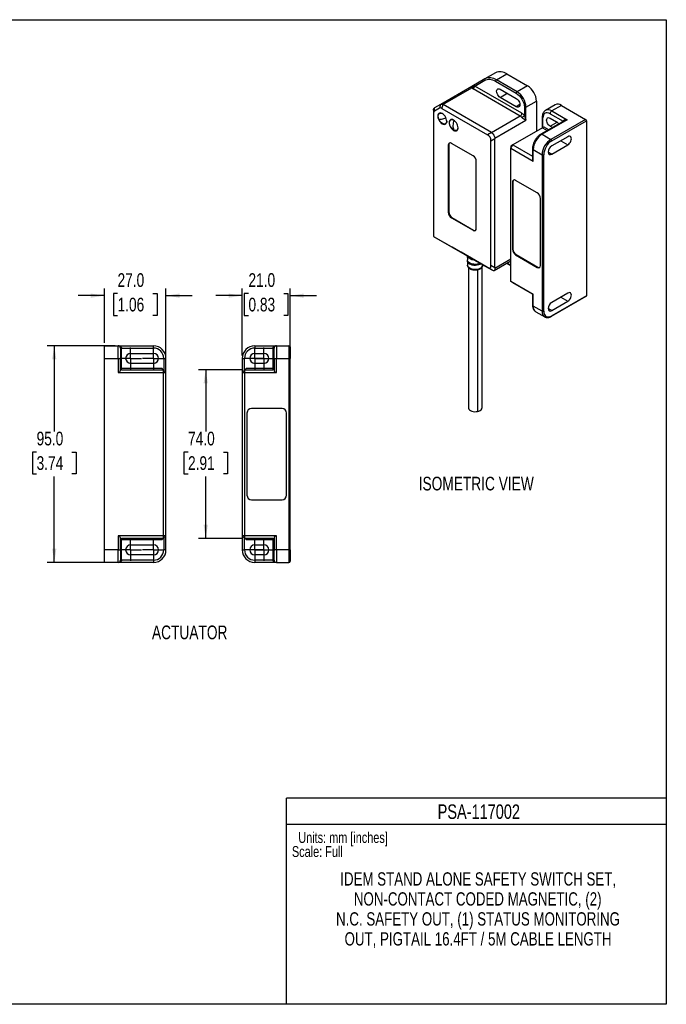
# Model space of a CAD drawing. Header units: millimetres. Extents: x 0 to 559, y 0 to 432.
# Tile 2 of 2: x 275 to 559, y 0 to 432. Entities that reach past the tile are written whole.
import ezdxf

# ---------------------------------------------------------------- set-up
doc = ezdxf.new("R2010")
doc.units = ezdxf.units.MM
doc.linetypes.add('CENTERX2', pattern=[20.32, 12.7, -2.54, 2.54, -2.54])
doc.layers.add('CENTER', color=40, linetype='CENTERX2')
doc.layers.add('DIMENSIONS', color=140, linetype='Continuous', lineweight=25)
doc.layers.add('TEXT', color=140, linetype='Continuous', lineweight=25)
doc.styles.add('SLDTEXTSTYLE0', font='TXT', dxfattribs={"width": 0.75})
doc.dimstyles.new('SLDDIMSTYLE0', dxfattribs={"dimtxt": 6, "dimasz": 6, "dimexe": 0, "dimexo": 0.0625, "dimgap": 1.5, "dimtad": 0, "dimtih": 1, "dimtoh": 1, "dimdec": 1, "dimrnd": 1e-09, "dimzin": 4, "dimdsep": 46, "dimtxsty": 'SLDTEXTSTYLE0', "dimsah": 1, "dimcen": 0.09, "dimadec": 0, "dimazin": 1, "dimtfac": 1, "dimtdec": 1, "dimtmove": 0, "dimatfit": 0, "dimfxl": 0, "dimfrac": 2, "dimtolj": 1, "dimtzin": 12, "dimarcsym": 0})
doc.dimstyles.new('SLDDIMSTYLE1', dxfattribs={"dimtxt": 6, "dimasz": 6, "dimexe": 0, "dimexo": 0.0625, "dimgap": 1.5, "dimtad": 0, "dimtih": 1, "dimtoh": 1, "dimdec": 1, "dimrnd": 1e-09, "dimzin": 4, "dimdsep": 46, "dimtxsty": 'SLDTEXTSTYLE0', "dimsah": 1, "dimcen": 0.09, "dimadec": 0, "dimazin": 1, "dimtfac": 1, "dimtdec": 1, "dimtofl": 0, "dimtmove": 0, "dimatfit": 3, "dimfxl": 0, "dimfrac": 2, "dimtolj": 1, "dimtzin": 12, "dimarcsym": 0})

# ---------------------------------------------------------------- blocks, each defined once
blk = doc.blocks.new('SW_NOTE_0')
at = {"layer": 'TEXT', "color": 0, "char_height": 6, "attachment_point": 1, "style": 'SLDTEXTSTYLE0'}
for s, insert in [('NOTES:', (0, 7.73)), ('1. DIMENSIONS CAN BE CHANGED BY MANUFACTURER WITHOUT NOTICE.', (4.5, -7.78)), ('2. DIMENSIONS DO NOT IMPLY TOLERANCE.', (4.5, -23.3))]:
    blk.add_mtext(s, dxfattribs=dict(at, insert=insert))
blk = doc.blocks.new('SW_NOTE_0_1')
at = {"layer": 'TEXT', "color": 0, "char_height": 5.8208, "attachment_point": 2, "style": 'SLDTEXTSTYLE0'}
for s, insert in [('IDEM STAND ALONE SAFETY SWITCH SET,', (72.21, 7.5)), ('NON-CONTACT CODED MAGNETIC, (2)', (72.01, -1.26)), ('N.C. SAFETY OUT, (1) STATUS MONITORING', (72.14, -10.02)), ('OUT, PIGTAIL 16.4FT / 5M CABLE LENGTH', (72.16, -18.78))]:
    blk.add_mtext(s, dxfattribs=dict(at, insert=insert))
blk = doc.blocks.new('_D_8')
at = {"layer": 'DIMENSIONS'}
for p, q in [((312.34, 290.05), (312.34, 313.96)), ((318.08, 311.66), (316.25, 311.66)), ((316.25, 311.66), (316.25, 302.14)), ((333.6, 311.66), (335.43, 311.66)), ((335.43, 311.66), (335.43, 302.14)), ((339.34, 278.35), (339.34, 313.96)), ((312.34, 310.78), (300.8, 310.78)), ((339.34, 310.78), (350.88, 310.78)), ((316.25, 302.14), (318.08, 302.14)), ((335.43, 302.14), (333.6, 302.14))]:
    blk.add_line(p, q, dxfattribs=at)
for points in [[(312.34, 310.78), (306.34, 311.7), (306.34, 309.86)], [(339.34, 310.78), (345.34, 309.86), (345.34, 311.7)]]:
    blk.add_solid(points, dxfattribs=at)
at = {"layer": 'DIMENSIONS', "char_height": 6, "attachment_point": 1, "style": 'SLDTEXTSTYLE0'}
for s, insert in [('27.0', (318.08, 320.62)), ('1.06', (318.08, 309.87))]:
    blk.add_mtext(s, dxfattribs=dict(at, insert=insert))
blk = doc.blocks.new('_D_9')
at = {"layer": 'DIMENSIONS'}
for p, q in [((317.07, 288.78), (287.16, 288.78)), ((290.34, 288.78), (290.34, 251.14)), ((282.58, 242.16), (280.75, 242.16)), ((280.75, 242.16), (280.75, 232.64)), ((298.1, 242.16), (299.93, 242.16)), ((299.93, 242.16), (299.93, 232.64)), ((280.75, 232.64), (282.58, 232.64)), ((290.34, 193.78), (290.34, 231.42)), ((299.93, 232.64), (298.1, 232.64)), ((317.07, 193.78), (287.16, 193.78))]:
    blk.add_line(p, q, dxfattribs=at)
for points in [[(290.34, 288.78), (289.42, 282.78), (291.26, 282.78)], [(290.34, 193.78), (291.26, 199.78), (289.42, 199.78)]]:
    blk.add_solid(points, dxfattribs=at)
at = {"layer": 'DIMENSIONS', "char_height": 6, "attachment_point": 1, "style": 'SLDTEXTSTYLE0'}
for s, insert in [('95.0', (282.58, 251.12)), ('3.74', (282.58, 240.37))]:
    blk.add_mtext(s, dxfattribs=dict(at, insert=insert))
blk = doc.blocks.new('SW_CENTERMARKSYMBOL_4')
at = {"layer": 'CENTER', "color": 0}
for p, q in [((0, 2.54), (0, 4.74)), ((-2.54, 0), (-4.74, 0)), ((0, 0), (-2.54, 0)), ((0, 0), (0, 2.54)), ((0, 0), (0, -2.54)), ((0, 0), (2.54, 0)), ((2.54, 0), (4.74, 0)), ((0, -2.54), (0, -4.74))]:
    blk.add_line(p, q, dxfattribs=at)
blk = doc.blocks.new('SW_CENTERMARKSYMBOL_5')
at = {"layer": 'CENTER', "color": 0}
for p, q in [((0, 2.54), (0, 4.74)), ((-2.54, 0), (-4.74, 0)), ((0, 0), (-2.54, 0)), ((0, 0), (0, 2.54)), ((0, 0), (0, -2.54)), ((0, 0), (2.54, 0)), ((2.54, 0), (4.74, 0)), ((0, -2.54), (0, -4.74))]:
    blk.add_line(p, q, dxfattribs=at)
blk = doc.blocks.new('SW_CENTERMARKSYMBOL_6')
at = {"layer": 'CENTER', "color": 0}
for p, q in [((0, 2.54), (0, 4.74)), ((-2.54, 0), (-4.74, 0)), ((0, 0), (-2.54, 0)), ((0, 0), (0, 2.54)), ((0, 0), (0, -2.54)), ((0, 0), (2.54, 0)), ((2.54, 0), (4.74, 0)), ((0, -2.54), (0, -4.74))]:
    blk.add_line(p, q, dxfattribs=at)
blk = doc.blocks.new('SW_CENTERMARKSYMBOL_7')
at = {"layer": 'CENTER', "color": 0}
for p, q in [((0, 2.54), (0, 4.74)), ((-2.54, 0), (-4.74, 0)), ((0, 0), (-2.54, 0)), ((0, 0), (0, 2.54)), ((0, 0), (0, -2.54)), ((0, 0), (2.54, 0)), ((2.54, 0), (4.74, 0)), ((0, -2.54), (0, -4.74))]:
    blk.add_line(p, q, dxfattribs=at)
blk = doc.blocks.new('_D_10')
at = {"layer": 'DIMENSIONS'}
for p, q in [((372.77, 284.55), (372.77, 313.96)), ((375.51, 311.66), (373.68, 311.66)), ((373.68, 311.66), (373.68, 302.14)), ((391.03, 311.66), (392.85, 311.66)), ((392.85, 311.66), (392.85, 302.14)), ((393.77, 286.75), (393.77, 313.96)), ((372.77, 310.78), (361.23, 310.78)), ((393.77, 310.78), (405.31, 310.78)), ((373.68, 302.14), (375.51, 302.14)), ((392.85, 302.14), (391.03, 302.14))]:
    blk.add_line(p, q, dxfattribs=at)
for points in [[(372.77, 310.78), (366.77, 311.7), (366.77, 309.86)], [(393.77, 310.78), (399.77, 309.86), (399.77, 311.7)]]:
    blk.add_solid(points, dxfattribs=at)
at = {"layer": 'DIMENSIONS', "char_height": 6, "attachment_point": 1, "style": 'SLDTEXTSTYLE0'}
for s, insert in [('21.0', (375.51, 320.62)), ('0.83', (375.51, 309.87))]:
    blk.add_mtext(s, dxfattribs=dict(at, insert=insert))
blk = doc.blocks.new('_D_11')
at = {"layer": 'DIMENSIONS'}
for p, q in [((372.7, 278.28), (353.59, 278.28)), ((356.77, 278.28), (356.77, 251.14)), ((349.01, 242.16), (347.18, 242.16)), ((347.18, 242.16), (347.18, 232.64)), ((364.53, 242.16), (366.35, 242.16)), ((366.35, 242.16), (366.35, 232.64)), ((347.18, 232.64), (349.01, 232.64)), ((356.77, 204.28), (356.77, 231.42)), ((366.35, 232.64), (364.53, 232.64)), ((372.7, 204.28), (353.59, 204.28))]:
    blk.add_line(p, q, dxfattribs=at)
for points in [[(356.77, 278.28), (355.84, 272.28), (357.69, 272.28)], [(356.77, 204.28), (357.69, 210.28), (355.84, 210.28)]]:
    blk.add_solid(points, dxfattribs=at)
at = {"layer": 'DIMENSIONS', "char_height": 6, "attachment_point": 1, "style": 'SLDTEXTSTYLE0'}
for s, insert in [('74.0', (349.01, 251.12)), ('2.91', (349.01, 240.37))]:
    blk.add_mtext(s, dxfattribs=dict(at, insert=insert))
blk = doc.blocks.new('SW_CENTERMARKSYMBOL_8')
at = {"layer": 'CENTER', "color": 0}
for p, q in [((0, 2.54), (0, 4.74)), ((-2.54, 0), (-4.74, 0)), ((0, 0), (-2.54, 0)), ((0, 0), (0, 2.54)), ((0, 0), (0, -2.54)), ((0, 0), (2.54, 0)), ((2.54, 0), (4.74, 0)), ((0, -2.54), (0, -4.74))]:
    blk.add_line(p, q, dxfattribs=at)
blk = doc.blocks.new('SW_CENTERMARKSYMBOL_9')
at = {"layer": 'CENTER', "color": 0}
for p, q in [((0, 2.54), (0, 4.74)), ((-2.54, 0), (-4.74, 0)), ((0, 0), (-2.54, 0)), ((0, 0), (0, 2.54)), ((0, 0), (0, -2.54)), ((0, 0), (2.54, 0)), ((2.54, 0), (4.74, 0)), ((0, -2.54), (0, -4.74))]:
    blk.add_line(p, q, dxfattribs=at)
blk = doc.blocks.new('SW_CENTERMARKSYMBOL_10')
at = {"layer": 'CENTER', "color": 0}
for p, q in [((0, 2.54), (0, 4.74)), ((-2.54, 0), (-4.74, 0)), ((0, 0), (-2.54, 0)), ((0, 0), (0, 2.54)), ((0, 0), (0, -2.54)), ((0, 0), (2.54, 0)), ((2.54, 0), (4.74, 0)), ((0, -2.54), (0, -4.74))]:
    blk.add_line(p, q, dxfattribs=at)
blk = doc.blocks.new('SW_CENTERMARKSYMBOL_11')
at = {"layer": 'CENTER', "color": 0}
for p, q in [((0, 2.54), (0, 4.74)), ((-2.54, 0), (-4.74, 0)), ((0, 0), (-2.54, 0)), ((0, 0), (0, 2.54)), ((0, 0), (0, -2.54)), ((0, 0), (2.54, 0)), ((2.54, 0), (4.74, 0)), ((0, -2.54), (0, -4.74))]:
    blk.add_line(p, q, dxfattribs=at)

msp = doc.modelspace()

# ---------------------------------------------------------------- linework, layer by layer
at = {"color": 7, "linetype": 'Continuous'}
for p, q in [((0, 431.8), (558.8, 431.8)), ((558.8, 431.8), (558.8, 0)), ((558.8, 0), (0, 0))]:
    msp.add_line(p, q, dxfattribs=at)
for p, q in [((483.85, 408.53), (479.26, 405.88)), ((484.26, 405.38), (488.85, 408.04)), ((488.85, 408.04), (497.95, 402.79)), ((473.49, 402.55), (459.84, 394.67)), ((460.84, 394.57), (473.52, 401.89)), ((473.46, 402.49), (473.49, 402.55)), ((479.26, 405.88), (473.49, 402.55)), ((473.49, 402.55), (473.59, 402.59)), ((474.76, 402.7), (479.15, 405.24)), ((495.47, 390.74), (474.76, 402.7)), ((483.9, 404.77), (493, 399.52)), ((493.35, 400.13), (484.26, 405.38)), ((497.95, 402.79), (493.35, 400.13)), ((494.76, 389.52), (474.05, 401.48)), ((485.93, 401.32), (493, 397.24)), ((485.93, 397.72), (489.04, 399.52)), ((493, 393.64), (485.93, 397.72)), ((459.82, 394.65), (457.16, 393.12)), ((457.16, 391.73), (457.16, 393.12)), ((459.32, 392.98), (457.16, 391.73)), ((459.82, 394.65), (459.32, 392.98)), ((460.38, 392.88), (460.88, 394.55)), ((482.09, 382.3), (460.88, 394.55)), ((494.55, 394.54), (493, 393.64)), ((496.53, 393.4), (496.53, 389.8)), ((497.24, 393.4), (501.84, 396.05)), ((497.24, 387.68), (497.24, 393.4)), ((501.84, 396.05), (501.84, 382.83)), ((510.05, 394.49), (505.8, 392.04)), ((512.8, 394.22), (508.55, 391.77)), ((512.8, 394.22), (523.4, 388.09)), ((456.72, 392.15), (456.72, 390.76)), ((456.72, 390.76), (456.72, 336.77)), ((459.39, 390.85), (459.27, 390.7)), ((459.58, 390.88), (459.29, 390.71)), ((460.38, 392.88), (480.39, 381.32)), ((494.76, 389.52), (482.18, 382.25)), ((504.37, 389.11), (504.37, 384.29)), ((504.66, 384.46), (504.66, 388.7)), ((507.85, 390.54), (513.5, 387.28)), ((507.85, 388.66), (510.67, 387.03)), ((508.55, 391.77), (515.27, 387.89)), ((460.68, 386.21), (460.54, 386.13)), ((461.92, 386.11), (462.11, 386.15)), ((461.94, 386.12), (462.23, 386.29)), ((464.34, 387.99), (464.22, 387.85)), ((464.53, 388.03), (464.24, 387.85)), ((483.59, 379.8), (497.24, 387.68)), ((504.45, 384.34), (491.51, 376.87)), ((514.02, 387.5), (503.81, 381.61)), ((515.27, 387.89), (504.31, 381.56)), ((504.45, 384.34), (506.49, 383.16)), ((507.2, 383.57), (505.16, 384.74)), ((507.85, 385.07), (510.94, 386.85)), ((508.82, 384.51), (507.85, 385.07)), ((523.4, 388.09), (508.2, 379.32)), ((508.55, 378.7), (523.76, 387.48)), ((513.5, 387.28), (513.56, 387.24)), ((513.5, 387.28), (513.5, 387.21)), ((523.76, 387.48), (523.76, 310.73)), ((465.63, 383.36), (465.49, 383.27)), ((466.87, 383.26), (467.06, 383.29)), ((466.89, 383.26), (467.18, 383.44)), ((482.09, 382.3), (480.39, 381.32)), ((504.31, 381.56), (508.2, 379.32)), ((515.62, 380.5), (508.55, 376.42)), ((463.16, 376.74), (463.37, 376.86)), ((463.16, 376.74), (463.16, 347.34)), ((463.37, 376.86), (463.37, 347.47)), ((474.05, 372.09), (464.57, 377.56)), ((481.89, 378.73), (483.59, 379.7)), ((481.89, 323.97), (481.89, 378.73)), ((483.59, 322.99), (483.59, 379.7)), ((490.66, 375.4), (491.51, 376.87)), ((491.51, 376.87), (490.66, 376.38)), ((490.66, 376.38), (490.66, 375.4)), ((491.51, 376.87), (500.13, 371.89)), ((508.55, 372.82), (515.62, 376.91)), ((512.51, 378.7), (515.62, 376.91)), ((490.66, 316.93), (490.66, 375.4)), ((490.66, 375.4), (500.42, 369.76)), ((500.13, 375.23), (500.13, 370.41)), ((500.42, 374.82), (504.31, 372.58)), ((500.42, 369.76), (500.42, 374.82)), ((504.31, 372.58), (504.31, 303.99)), ((505.02, 303.99), (505.02, 372.58)), ((508.55, 372.82), (507, 373.72)), ((475.46, 340.24), (475.46, 369.64)), ((491.3, 360.49), (491.51, 360.62)), ((491.3, 360.49), (491.3, 331.1)), ((491.51, 360.62), (491.51, 331.22)), ((502.19, 355.84), (492.71, 361.31)), ((503.6, 324), (503.6, 353.39)), ((463.16, 347.34), (463.37, 347.47)), ((464.57, 344.9), (464.78, 345.02)), ((464.57, 344.9), (474.05, 339.43)), ((464.78, 345.02), (474.26, 339.55)), ((474.05, 339.43), (474.26, 339.55)), ((456.72, 336.77), (480.39, 323.1)), ((456.72, 336.77), (464.5, 332.28)), ((475.76, 325.78), (464.86, 332.07)), ((482.39, 321.95), (468.81, 329.79)), ((468.81, 329.79), (475.53, 325.91)), ((471.5, 328.24), (471.54, 326.44)), ((491.3, 331.1), (491.51, 331.22)), ((492.71, 328.65), (492.93, 328.77)), ((492.71, 328.65), (502.19, 323.18)), ((492.93, 328.77), (502.4, 323.3)), ((471.56, 325.98), (471.6, 324.16)), ((475.53, 325.91), (475.53, 325.91)), ((477.96, 324.51), (477.93, 323.27)), ((478.33, 324.16), (478.32, 324.1)), ((478.33, 324.16), (478.33, 324.3)), ((483.59, 322.99), (481.89, 323.97)), ((483.28, 321.79), (490.66, 326.05)), ((490.66, 326.73), (483.61, 322.66)), ((488.84, 325), (490.66, 323.94)), ((490.66, 324.11), (488.98, 325.08)), ((471.97, 323.22), (471.97, 261.62)), ((476.02, 322.18), (476.02, 260)), ((477.97, 261.62), (477.97, 323.21)), ((480.39, 323.1), (482.51, 321.89)), ((502.19, 323.18), (502.4, 323.3)), ((500.42, 311.3), (490.66, 316.93)), ((491.51, 316.44), (490.66, 316.93)), ((500.13, 311.47), (491.51, 316.44)), ((500.13, 311.47), (500.13, 306.64)), ((500.42, 306.24), (500.42, 311.3)), ((515.62, 311.91), (508.55, 307.83)), ((508.45, 301.72), (523.65, 310.5)), ((523.76, 310.73), (508.55, 301.95)), ((508.55, 304.23), (515.62, 308.32)), ((512.51, 310.11), (515.62, 308.32)), ((504.31, 303.99), (500.42, 306.24)), ((501.56, 303.72), (505.45, 301.47)), ((508.55, 304.23), (507, 305.13)), ((505.45, 301.47), (505.67, 301.39)), ((505.45, 301.47), (505.63, 301.38)), ((312.34, 283.28), (312.34, 288.78)), ((312.34, 288.78), (318.34, 288.78)), ((318.34, 283.28), (318.34, 288.78)), ((318.34, 288.78), (333.84, 288.78)), ((319.34, 287.78), (319.84, 287.78)), ((319.84, 278.78), (319.84, 287.78)), ((319.84, 287.78), (333.84, 287.78)), ((323.84, 285.48), (333.84, 285.48)), ((333.84, 287.78), (333.84, 288.78)), ((378.27, 288.78), (378.27, 287.78)), ((378.27, 288.78), (387.77, 288.78)), ((378.27, 287.78), (386.27, 287.78)), ((378.27, 285.48), (382.27, 285.48)), ((386.27, 287.78), (386.27, 278.78)), ((386.27, 287.78), (386.77, 287.78)), ((387.77, 288.78), (387.77, 283.28)), ((387.77, 288.78), (393.27, 288.78)), ((393.27, 288.78), (393.27, 283.28)), ((312.34, 199.28), (312.34, 283.28)), ((312.34, 283.28), (318.34, 283.28)), ((318.34, 283.28), (319.34, 283.28)), ((318.34, 283.28), (318.34, 277.08)), ((319.34, 278.08), (319.34, 283.28)), ((333.84, 281.08), (323.84, 281.08)), ((338.34, 283.28), (338.34, 278.08)), ((338.34, 283.28), (339.34, 283.28)), ((339.34, 277.08), (339.34, 283.28)), ((372.77, 283.28), (373.77, 283.28)), ((372.77, 283.28), (372.77, 277.08)), ((373.77, 278.08), (373.77, 283.28)), ((382.27, 281.08), (378.27, 281.08)), ((386.77, 283.28), (387.77, 283.28)), ((386.77, 283.28), (386.77, 278.08)), ((387.77, 283.28), (393.27, 283.28)), ((387.77, 277.08), (387.77, 283.28)), ((393.27, 283.28), (393.77, 283.28)), ((393.27, 283.28), (393.27, 199.28)), ((393.77, 199.28), (393.77, 283.28)), ((318.34, 277.08), (338.14, 277.08)), ((319.84, 278.78), (319.34, 278.78)), ((319.84, 278.28), (319.84, 278.78)), ((337.64, 278.78), (319.84, 278.78)), ((319.84, 278.28), (338.14, 278.28)), ((338.14, 278.28), (337.64, 278.78)), ((338.14, 278.28), (338.14, 277.08)), ((339.34, 277.08), (338.14, 278.28)), ((338.14, 277.08), (338.14, 205.48)), ((338.14, 277.08), (339.34, 277.08)), ((339.34, 205.48), (339.34, 277.08)), ((373.97, 278.28), (372.77, 277.08)), ((372.77, 277.08), (373.97, 277.08)), ((372.77, 277.08), (372.77, 205.48)), ((373.97, 278.28), (374.47, 278.78)), ((373.97, 277.08), (373.97, 278.28)), ((373.97, 278.28), (386.27, 278.28)), ((373.97, 205.48), (373.97, 277.08)), ((373.97, 277.08), (387.77, 277.08)), ((386.27, 278.78), (374.47, 278.78)), ((386.77, 278.78), (386.27, 278.78)), ((386.27, 278.78), (386.27, 278.28)), ((374.87, 259.28), (374.87, 223.28)), ((390.27, 261.28), (376.87, 261.28)), ((392.27, 223.28), (392.27, 259.28)), ((376.87, 221.28), (390.27, 221.28)), ((338.14, 205.48), (318.34, 205.48)), ((318.34, 205.48), (318.34, 199.28)), ((319.34, 199.28), (319.34, 204.48)), ((319.34, 203.78), (319.84, 203.78)), ((338.14, 204.28), (319.84, 204.28)), ((319.84, 203.78), (319.84, 204.28)), ((319.84, 194.78), (319.84, 203.78)), ((319.84, 203.78), (337.64, 203.78)), ((337.64, 203.78), (338.14, 204.28)), ((339.34, 205.48), (338.14, 205.48)), ((338.14, 205.48), (338.14, 204.28)), ((338.14, 204.28), (339.34, 205.48)), ((338.34, 204.48), (338.34, 199.28)), ((339.34, 199.28), (339.34, 205.48)), ((373.97, 205.48), (372.77, 205.48)), ((372.77, 205.48), (373.97, 204.28)), ((372.77, 205.48), (372.77, 199.28)), ((373.77, 199.28), (373.77, 204.48)), ((387.77, 205.48), (373.97, 205.48)), ((373.97, 204.28), (373.97, 205.48)), ((386.27, 204.28), (373.97, 204.28)), ((374.47, 203.78), (373.97, 204.28)), ((374.47, 203.78), (386.27, 203.78)), ((386.27, 204.28), (386.27, 203.78)), ((386.27, 203.78), (386.77, 203.78)), ((386.27, 203.78), (386.27, 194.78)), ((386.77, 204.48), (386.77, 199.28)), ((387.77, 199.28), (387.77, 205.48)), ((318.34, 199.28), (312.34, 199.28)), ((312.34, 193.78), (312.34, 199.28)), ((318.34, 193.78), (318.34, 199.28)), ((318.34, 199.28), (319.34, 199.28)), ((323.84, 201.48), (333.84, 201.48)), ((339.34, 199.28), (338.34, 199.28)), ((372.77, 199.28), (373.77, 199.28)), ((378.27, 201.48), (382.27, 201.48)), ((387.77, 199.28), (386.77, 199.28)), ((387.77, 199.28), (387.77, 193.78)), ((393.27, 199.28), (387.77, 199.28)), ((393.27, 199.28), (393.27, 193.78)), ((393.77, 199.28), (393.27, 199.28)), ((319.84, 194.78), (319.34, 194.78)), ((333.84, 194.78), (319.84, 194.78)), ((333.84, 197.08), (323.84, 197.08)), ((333.84, 194.78), (333.84, 193.78)), ((382.27, 197.08), (378.27, 197.08)), ((386.27, 194.78), (378.27, 194.78)), ((378.27, 194.78), (378.27, 193.78)), ((386.77, 194.78), (386.27, 194.78)), ((318.34, 193.78), (312.34, 193.78)), ((333.84, 193.78), (318.34, 193.78)), ((387.77, 193.78), (378.27, 193.78)), ((387.77, 193.78), (393.27, 193.78))]:
    msp.add_line(p, q)
at = {"color": 140, "linetype": 'Continuous', "lineweight": 18}
msp.add_line((558.8, 0), (558.8, 90.42), dxfattribs=at)
at = {"color": 7, "linetype": 'Continuous', "lineweight": 18}
msp.add_line((558.8, 0), (318.87, 0), dxfattribs=at)
at = {"flags": 128}
for points in [[(485.93, 397.72), (485.52, 398.02), (485.15, 398.41), (484.83, 398.89), (484.58, 399.4), (484.42, 399.92), (484.37, 400.42), (484.42, 400.85), (484.58, 401.2), (484.83, 401.43), (485.15, 401.53), (485.52, 401.49), (485.93, 401.32)], [(493, 397.24), (493.4, 396.94), (493.77, 396.55), (494.1, 396.07), (494.34, 395.56), (494.5, 395.04), (494.55, 394.54), (494.5, 394.11), (494.34, 393.76), (494.1, 393.53), (493.77, 393.43), (493.4, 393.47), (493, 393.64)], [(460.54, 390.62), (460.11, 390.81), (459.7, 390.89), (459.33, 390.83), (459.02, 390.65), (458.79, 390.36), (458.64, 389.97), (458.6, 389.5), (458.64, 388.97), (458.79, 388.41), (459.02, 387.85), (459.33, 387.32), (459.7, 386.84), (460.11, 386.44), (460.54, 386.13)], [(459.05, 388.11), (458.85, 388.7), (458.75, 389.26), (458.75, 389.78), (458.87, 390.22), (459.09, 390.55), (459.39, 390.76), (459.77, 390.84), (460.19, 390.77), (460.58, 390.6)], [(460.54, 386.13), (460.97, 385.94), (461.38, 385.87), (461.75, 385.92), (462.06, 386.1), (462.29, 386.39), (462.44, 386.78), (462.48, 387.25), (462.44, 387.78), (462.29, 388.34), (462.06, 388.9), (461.75, 389.43), (461.38, 389.91), (460.97, 390.32), (460.54, 390.62)], [(507.85, 385.07), (507.44, 385.36), (507.07, 385.76), (506.75, 386.23), (506.5, 386.75), (506.34, 387.27), (506.29, 387.76), (506.34, 388.2), (506.5, 388.54), (506.75, 388.77), (507.07, 388.87), (507.44, 388.83), (507.85, 388.66)], [(462.48, 387.29), (462.47, 387.05), (462.35, 386.61), (462.14, 386.28), (461.83, 386.07), (461.46, 386), (461.03, 386.07), (460.58, 386.27), (460.13, 386.6), (459.71, 387.03), (459.35, 387.55), (459.05, 388.11)], [(465.49, 387.76), (465.06, 387.96), (464.65, 388.03), (464.28, 387.97), (463.97, 387.8), (463.74, 387.5), (463.59, 387.11), (463.55, 386.64), (463.59, 386.11), (463.74, 385.56), (463.97, 385), (464.28, 384.46), (464.65, 383.98), (465.06, 383.58), (465.49, 383.27)], [(465.56, 383.4), (465.11, 383.72), (464.69, 384.15), (464.32, 384.66), (464.02, 385.22), (463.81, 385.8), (463.7, 386.37), (463.7, 386.89), (463.81, 387.34), (464.02, 387.68), (464.32, 387.9), (464.69, 387.98), (465.11, 387.92), (465.56, 387.72)], [(465.49, 383.27), (465.92, 383.08), (466.33, 383.01), (466.7, 383.06), (467.01, 383.24), (467.24, 383.53), (467.39, 383.92), (467.43, 384.4), (467.39, 384.92), (467.24, 385.48), (467.01, 386.04), (466.7, 386.57), (466.33, 387.05), (465.92, 387.46), (465.49, 387.76)], [(467.43, 384.44), (467.42, 384.22), (467.31, 383.78), (467.1, 383.44), (466.8, 383.22), (466.43, 383.14), (466.01, 383.2), (465.56, 383.4)], [(515.62, 376.91), (516.03, 377.2), (516.4, 377.6), (516.72, 378.07), (516.97, 378.58), (517.13, 379.11), (517.18, 379.6), (517.13, 380.04), (516.97, 380.38), (516.72, 380.61), (516.4, 380.71), (516.03, 380.67), (515.62, 380.5)], [(474.58, 326.46), (473.96, 326.53), (473.33, 326.68), (472.77, 326.9), (472.29, 327.18), (471.91, 327.5), (471.64, 327.87), (471.51, 328.23)], [(477.18, 324.96), (477.07, 324.91), (476.46, 324.69), (475.79, 324.55), (475.08, 324.49), (474.37, 324.52), (473.68, 324.64), (473.05, 324.83), (472.5, 325.1), (472.06, 325.42), (471.75, 325.79), (471.58, 326.19), (471.54, 326.44)], [(471.56, 325.98), (471.57, 326.14), (471.57, 326.21)], [(477.57, 324.74), (477.06, 324.45), (476.46, 324.24), (475.79, 324.1), (475.08, 324.04), (474.37, 324.07), (473.69, 324.18), (473.06, 324.37), (472.51, 324.64), (472.07, 324.96), (471.76, 325.33), (471.59, 325.73), (471.56, 325.98)], [(477.93, 323.27), (477.54, 322.94), (477.03, 322.66), (476.44, 322.44), (475.78, 322.3), (475.08, 322.25), (474.38, 322.28), (473.71, 322.39), (473.09, 322.58), (472.55, 322.84), (472.12, 323.16), (471.81, 323.52), (471.64, 323.92), (471.6, 324.16)], [(477.46, 324.8), (477.02, 324.56), (476.43, 324.35), (475.77, 324.21), (475.08, 324.15), (474.38, 324.18), (473.71, 324.29), (473.1, 324.48), (472.56, 324.74), (472.13, 325.06), (471.82, 325.42), (471.65, 325.81), (471.62, 326.05)], [(515.62, 308.32), (516.03, 308.61), (516.4, 309.01), (516.72, 309.48), (516.97, 309.99), (517.13, 310.52), (517.18, 311.01), (517.13, 311.45), (516.97, 311.79), (516.72, 312.02), (516.4, 312.12), (516.03, 312.08), (515.62, 311.91)], [(471.97, 261.62), (471.99, 261.39), (472.16, 261.01), (472.46, 260.67), (472.89, 260.37), (473.43, 260.14), (474.04, 259.97), (474.7, 259.9), (475.37, 259.91), (476.02, 260)], [(476.02, 260), (476.62, 260.18), (477.13, 260.42), (477.54, 260.73), (477.82, 261.09), (477.95, 261.47), (477.97, 261.62)]]:
    msp.add_lwpolyline(points, dxfattribs=at)
for centre, radius, start, end in [((481.33, 401.29), 5.03, 54.3818, 114.314), ((485.93, 403.95), 5.03, 54.3818, 114.314), ((473.14, 403.13), 1.3, 287.0727, 341.4718), ((473.22, 402.77), 1.54, 302.6055, 357.3945), ((479.53, 405.51), 0.461, 126.3512, 215.1851), ((484.67, 404.74), 0.768, 122.6055, 177.3945), ((493.45, 395.7), 8.39, 2.3869, 57.6131), ((493.76, 399.49), 0.768, 122.6055, 177.3945), ((488.86, 393.05), 8.39, 2.3869, 57.6131), ((496.89, 394.08), 0.769, 242.6097, 297.3903), ((511.18, 391.92), 2.81, 54.8748, 113.8147), ((456.69, 405.56), 17.71, 281.6213, 288.0224), ((493.94, 390.81), 1.54, 302.6055, 357.3945), ((493.42, 387.29), 2.6, 37.9787, 58.8941), ((493.56, 392.19), 3.81, 300.1044, 321.2295), ((504.87, 389.16), 0.503, 185.8653, 245.6105), ((506.95, 389.6), 2.69, 53.5052, 115.6533), ((509.38, 390.47), 1.54, 122.6055, 177.3945), ((459.34, 392.09), 3.99, 265.9229, 283.3527), ((473.97, 385.26), 8.76, 163.6563, 179.3597), ((470.27, 385.26), 5.07, 178.8923, 201.561), ((509.05, 384.41), 3.08, 33.6542, 58.2404), ((522.99, 387.44), 0.768, 2.6055, 57.3945), ((508.8, 374.48), 8.39, 122.3869, 177.6131), ((504.02, 381.16), 0.492, 53.6824, 115.2309), ((464.02, 376.88), 0.873, 50.7967, 189.214), ((464.42, 376.95), 1.06, 134.4113, 184.8208), ((512.69, 372.23), 8.39, 122.3869, 177.6131), ((510.37, 373.57), 3.38, 122.6055, 177.3945), ((507.79, 378.67), 0.768, 2.6055, 57.3945), ((472.39, 369.5), 3.07, 2.6055, 57.3945), ((500.62, 375.28), 0.492, 184.7037, 246.332), ((504.66, 373.26), 0.769, 242.6097, 297.3903), ((507.95, 373.57), 0.961, 170.786, 309.2033), ((492.16, 360.63), 0.873, 50.7967, 189.214), ((492.57, 360.71), 1.06, 134.4113, 184.8208), ((500.53, 353.25), 3.07, 2.6055, 57.3945), ((466.23, 347.48), 3.07, 182.6055, 237.3945), ((466.44, 347.61), 3.07, 182.6055, 237.3945), ((474.6, 340.1), 0.873, 230.7967, 9.214), ((474.86, 340.42), 1.06, 235.1825, 285.5864), ((474.29, 329.65), 3.06, 209.0504, 270.955), ((494.37, 331.24), 3.07, 182.6055, 237.3945), ((494.58, 331.36), 3.07, 182.6055, 237.3945), ((474.17, 330.22), 3.19, 222.6094, 257.396), ((474.29, 330.33), 3.37, 228.7086, 257.7182), ((475, 329.18), 4.77, 232.3124, 297.4565), ((474.42, 330.29), 3.42, 227.5224, 258.9996), ((475, 328.86), 4.53, 230.939, 299.6405), ((476.99, 324.22), 1.34, 314.7262, 354.8396), ((502.74, 323.86), 0.873, 230.7967, 9.214), ((477.64, 323.27), 0.29, 317.7833, 0.2437), ((503, 324.17), 1.06, 235.1825, 285.5864), ((500.63, 306.69), 0.503, 185.6948, 245.6253), ((510.37, 304.98), 3.38, 122.6055, 177.3945), ((523.51, 310.7), 0.246, 305.0133, 6.2988), ((503.1, 305.93), 2.7, 173.5491, 235.1388), ((506.99, 303.69), 2.7, 173.5491, 235.1388), ((504.66, 304.67), 0.769, 242.6097, 297.3903), ((507.95, 304.98), 0.961, 170.786, 309.2033), ((508.3, 301.92), 0.252, 305.7064, 5.6196), ((318.34, 287.78), 1, 0, 90), ((323.84, 283.28), 2.2, 90, 270), ((333.84, 283.28), 5.5, 0, 90), ((333.84, 283.28), 2.2, 0, 90), ((378.27, 283.28), 5.5, 90, 180), ((378.27, 283.28), 2.2, 90, 270), ((382.27, 283.28), 2.2, 0, 90), ((387.77, 287.78), 1, 90, 180), ((393.27, 288.28), 0.5, 0, 90), ((333.84, 283.28), 2.2, 270, 0), ((382.27, 283.28), 2.2, 270, 0), ((318.34, 278.08), 1, 270, 0), ((319.84, 278.78), 0.5, 180, 270), ((386.27, 278.78), 0.5, 270, 0), ((387.77, 278.08), 1, 180, 270), ((376.87, 259.28), 2, 90, 180), ((390.27, 259.28), 2, 0, 90), ((376.87, 223.28), 2, 180, 270), ((390.27, 223.28), 2, 270, 0), ((318.34, 204.48), 1, 0, 90), ((319.84, 203.78), 0.5, 90, 180), ((386.27, 203.78), 0.5, 0, 90), ((387.77, 204.48), 1, 90, 180), ((323.84, 199.28), 2.2, 90, 270), ((333.84, 199.28), 2.2, 0, 90), ((333.84, 199.28), 2.2, 270, 0), ((333.84, 199.28), 5.5, 270, 0), ((378.27, 199.28), 5.5, 180, 270), ((378.27, 199.28), 2.2, 90, 270), ((382.27, 199.28), 2.2, 0, 90), ((382.27, 199.28), 2.2, 270, 0), ((318.34, 194.78), 1, 270, 0), ((387.77, 194.78), 1, 180, 270), ((393.27, 194.28), 0.5, 270, 0)]:
    msp.add_arc(centre, radius, start, end)
for centre, major_axis, ratio, start_param, end_param in [((459.72, 394.6), (3, 1.73), 0.000073, 2.593522, 2.609562), ((461, 389.05), (-1.58, 3.98), 0.418138, 5.795949, 6.343978), ((463.26, 396.64), (3.78, 2.18), 0.000046, 2.698976, 2.715016), ((463.26, 396.64), (3.14, 1.25), 0.671527, 3.612933, 3.628973), ((459.72, 394.6), (2.65, 3.36), 0.41816, 2.638225, 2.654266), ((459.72, 388.31), (-2.65, 3.36), 0.41816, 6.222484, 6.770512), ((504.81, 384.54), (0.5, 0.289), 0.00007, 3.92695, 5.497747), ((478.89, 378.72), (1.5, 2.6), 0.999892, 5.236023, 6.28322), ((486.59, 383.17), (5.2, 0), 0.333297, 3.665191, 3.697908), ((486.59, 383.17), (2.6, 4.5), 0.333351, 2.585243, 2.617959), ((501.13, 370.99), (0.71, 1.22), 0.577335, 2.356235, 3.141633), ((465.79, 331.53), (1.78, -1.03), 0.000109, 3.899992, 4.161791), ((472.82, 327.47), (2.97, -1.72), 0.000039, 0.163086, 0.424886), ((476.24, 327.81), (0.44, 2.05), 0.25409, 3.059982, 3.093819), ((478.89, 327.43), (-2.6, 4.5), 0.333351, 2.618029, 3.665227), ((486.59, 322.99), (-1.5, 2.6), 0.999892, 1.047162, 1.158487), ((501.13, 310.89), (1, -0.58), 0.00007, 2.356235, 3.141633)]:
    msp.add_ellipse(centre, major_axis=major_axis, ratio=ratio, start_param=start_param, end_param=end_param)
for points in [[(479.15, 405.24), (480.41, 405.97), (482.12, 405.8), (483.9, 404.77)], [(473.52, 401.89), (473.66, 401.74), (473.84, 401.6), (474.05, 401.48)], [(493, 399.52), (494.95, 398.4), (496.53, 395.65), (496.53, 393.4)], [(496.53, 389.8), (496.21, 390.2), (495.84, 390.53), (495.47, 390.74)], [(507.85, 390.54), (506.09, 391.56), (504.66, 390.73), (504.66, 388.7)], [(508.55, 378.7), (506.6, 377.58), (505.02, 374.83), (505.02, 372.58)], [(505.02, 303.99), (505.02, 301.74), (506.6, 300.82), (508.55, 301.95)], [(319.34, 287.78), (319.34, 287.78), (319.34, 285.76), (319.34, 283.28)], [(338.34, 283.28), (338.34, 285.76), (336.32, 287.78), (333.84, 287.78)], [(378.27, 287.78), (375.78, 287.78), (373.77, 285.76), (373.77, 283.28)], [(386.77, 283.28), (386.77, 285.76), (386.77, 287.78), (386.77, 287.78)], [(393.77, 288.28), (393.77, 288.28), (393.77, 286.04), (393.77, 283.28)], [(319.34, 199.28), (319.34, 196.79), (319.34, 194.78), (319.34, 194.78)], [(333.84, 194.78), (336.32, 194.78), (338.34, 196.79), (338.34, 199.28)], [(373.77, 199.28), (373.77, 196.79), (375.78, 194.78), (378.27, 194.78)], [(386.77, 194.78), (386.77, 194.78), (386.77, 196.79), (386.77, 199.28)], [(393.77, 199.28), (393.77, 196.52), (393.77, 194.28), (393.77, 194.28)]]:
    msp.add_open_spline(points, degree=3)
for points, knots in [([(473.52, 401.89), (473.49, 401.97), (473.4, 402.15), (473.37, 402.38), (473.43, 402.45), (473.46, 402.49)], [0, 0, 0, 0, 0.25422, 0.575098, 1, 1, 1, 1]), ([(473.59, 402.59), (473.63, 402.61), (473.72, 402.66), (473.9, 402.71), (474.11, 402.74), (474.3, 402.73), (474.38, 402.72)], [0, 0, 0, 0, 0.188749, 0.424557, 0.747636, 1, 1, 1, 1]), ([(474.38, 402.72), (474.41, 402.72), (474.47, 402.71), (474.6, 402.7), (474.7, 402.7), (474.76, 402.7)], [0, 0, 0, 0, 0.25198, 0.585307, 1, 1, 1, 1]), ([(456.72, 392.19), (456.72, 392.3), (456.73, 392.4), (456.77, 392.59), (456.8, 392.68), (456.87, 392.83), (456.91, 392.9), (457.01, 393.02), (457.07, 393.07), (457.14, 393.11)], [0, 0, 0, 0, 0.25, 0.25, 0.5, 0.5, 0.75, 0.75, 1, 1, 1, 1]), ([(459.84, 394.67), (459.91, 394.71), (459.98, 394.73), (460.14, 394.77), (460.22, 394.77), (460.39, 394.75), (460.48, 394.73), (460.66, 394.67), (460.75, 394.62), (460.84, 394.57)], [0, 0, 0, 0, 0.25, 0.25, 0.5, 0.5, 0.75, 0.75, 1, 1, 1, 1]), ([(497.24, 387.68), (497.2, 387.7), (497.14, 387.74), (497.03, 387.79), (496.95, 387.84), (496.82, 387.9), (496.65, 388), (496.42, 388.13), (496.19, 388.28), (495.98, 388.42), (495.81, 388.56), (495.68, 388.67), (495.57, 388.78), (495.5, 388.86), (495.47, 388.89)], [0, 0, 0, 0, 0.078737, 0.146709, 0.203918, 0.250365, 0.38424, 0.499154, 0.63312, 0.748658, 0.819114, 0.883854, 0.943773, 1, 1, 1, 1]), ([(496.53, 389.8), (496.54, 389.77), (496.57, 389.7), (496.62, 389.59), (496.66, 389.47), (496.71, 389.35), (496.78, 389.18), (496.86, 388.95), (496.97, 388.63), (497.11, 388.2), (497.19, 387.87), (497.24, 387.68)], [0, 0, 0, 0, 0.040881, 0.086243, 0.136183, 0.19077, 0.250061, 0.365449, 0.500091, 0.702886, 1, 1, 1, 1]), ([(505.79, 392.01), (505.67, 391.95), (505.4, 391.78), (505.05, 391.4), (504.75, 390.92), (504.53, 390.39), (504.41, 389.8), (504.36, 389.37), (504.37, 389.13), (504.37, 389.11)], [0, 0, 0, 0, 0.120392, 0.298705, 0.464811, 0.635664, 0.809225, 0.982209, 1, 1, 1, 1]), ([(513.5, 387.28), (513.5, 387.3), (513.51, 387.34), (513.52, 387.4), (513.55, 387.45), (513.58, 387.51), (513.65, 387.6), (513.79, 387.7), (514.02, 387.8), (514.3, 387.87), (514.59, 387.91), (514.92, 387.92), (515.14, 387.9), (515.27, 387.89)], [0, 0, 0, 0, 0.033312, 0.067205, 0.102075, 0.138288, 0.176171, 0.284014, 0.4117, 0.543581, 0.702264, 0.824947, 1, 1, 1, 1]), ([(515.27, 387.89), (515.05, 387.85), (514.62, 387.79), (514.22, 387.6), (514.02, 387.5)], [0, 0, 0, 0, 0.506435, 1, 1, 1, 1]), ([(482.18, 382.25), (482.28, 382.2), (482.37, 382.14), (482.55, 381.99), (482.63, 381.91), (482.8, 381.72), (482.88, 381.63), (483.03, 381.42), (483.1, 381.3), (483.3, 380.97), (483.41, 380.73), (483.56, 380.26), (483.6, 380.02), (483.59, 379.8)], [0, 0, 0, 0, 0.125, 0.125, 0.25, 0.25, 0.375, 0.375, 0.5, 0.5, 0.75, 0.75, 1, 1, 1, 1]), ([(503.81, 381.61), (503.65, 381.51), (503.31, 381.3), (502.84, 380.92), (502.4, 380.5), (502.04, 380.09), (501.72, 379.69), (501.45, 379.29), (501.28, 379.01), (501.19, 378.87)], [0, 0, 0, 0, 0.160634, 0.333532, 0.494617, 0.639497, 0.752144, 0.881247, 1, 1, 1, 1]), ([(501.19, 378.87), (501.06, 378.63), (500.88, 378.29), (500.66, 377.78), (500.49, 377.33), (500.33, 376.8), (500.21, 376.25), (500.14, 375.72), (500.13, 375.39), (500.13, 375.23)], [0, 0, 0, 0, 0.202993, 0.285906, 0.422705, 0.563568, 0.713642, 0.869165, 1, 1, 1, 1]), ([(471.61, 324.16), (471.61, 324.14), (471.6, 323.97), (471.69, 323.67), (471.88, 323.3), (472.16, 322.97), (472.52, 322.69), (472.92, 322.46), (473.34, 322.29), (473.74, 322.18), (474.12, 322.11), (474.52, 322.05), (474.81, 322.05), (474.97, 322.04)], [0, 0, 0, 0, 0.017288, 0.133732, 0.243259, 0.354557, 0.464376, 0.569582, 0.667176, 0.760916, 0.829553, 0.905903, 1, 1, 1, 1]), ([(477.89, 323.13), (477.92, 323.16), (478.04, 323.28), (478.18, 323.54), (478.3, 323.84), (478.31, 324.03), (478.31, 324.09)], [0, 0, 0, 0, 0.103531, 0.457657, 0.819104, 1, 1, 1, 1]), ([(474.97, 322.04), (475.18, 322.05), (475.48, 322.06), (475.91, 322.12), (476.26, 322.2), (476.66, 322.32), (477.04, 322.48), (477.4, 322.68), (477.67, 322.89), (477.8, 323.03), (477.85, 323.08)], [0, 0, 0, 0, 0.184714, 0.25973, 0.383066, 0.509254, 0.643027, 0.781072, 0.922525, 1, 1, 1, 1]), ([(482.51, 321.89), (482.49, 321.9), (482.45, 321.92), (482.41, 321.94), (482.39, 321.95)], [0, 0, 0, 0, 0.500611, 1, 1, 1, 1]), ([(483.61, 322.66), (483.62, 322.56), (483.62, 322.47), (483.6, 322.3), (483.58, 322.22), (483.53, 322.07), (483.49, 322.01), (483.41, 321.89), (483.37, 321.85), (483.26, 321.78), (483.21, 321.75), (483.08, 321.72), (483.02, 321.72), (482.81, 321.74), (482.67, 321.79), (482.51, 321.89)], [0, 0, 0, 0, 0.125, 0.125, 0.25, 0.25, 0.375, 0.375, 0.5, 0.5, 0.625, 0.625, 0.75, 0.75, 1, 1, 1, 1]), ([(500.13, 306.65), (500.13, 306.61), (500.12, 306.39), (500.16, 305.98), (500.27, 305.45), (500.45, 304.95), (500.7, 304.49), (501.04, 304.1), (501.34, 303.83), (501.55, 303.73), (501.6, 303.71)], [0, 0, 0, 0, 0.026723, 0.17767, 0.330588, 0.484551, 0.638915, 0.793994, 0.951674, 1, 1, 1, 1]), ([(505.67, 301.39), (505.81, 301.33), (506.17, 301.17), (506.85, 301.16), (507.64, 301.31), (508.18, 301.58), (508.45, 301.72)], [0, 0, 0, 0, 0.183875, 0.458051, 0.730371, 1, 1, 1, 1]), ([(318.34, 288.78), (318.39, 288.78), (318.48, 288.78), (318.6, 288.76), (318.71, 288.75), (318.81, 288.73), (318.96, 288.69), (319.16, 288.62), (319.4, 288.49), (319.59, 288.34), (319.72, 288.18), (319.79, 288.03), (319.83, 287.91), (319.84, 287.82), (319.84, 287.78)], [0, 0, 0, 0, 0.076348, 0.144309, 0.203885, 0.255076, 0.297886, 0.456563, 0.588471, 0.716152, 0.824017, 0.886149, 0.944248, 1, 1, 1, 1]), ([(386.27, 287.78), (386.27, 287.8), (386.27, 287.85), (386.28, 287.93), (386.3, 288), (386.33, 288.08), (386.4, 288.19), (386.51, 288.34), (386.71, 288.49), (386.94, 288.62), (387.19, 288.71), (387.47, 288.77), (387.66, 288.77), (387.77, 288.78)], [0, 0, 0, 0, 0.033312, 0.067205, 0.102075, 0.138288, 0.176171, 0.284014, 0.4117, 0.543581, 0.702264, 0.824947, 1, 1, 1, 1]), ([(319.84, 194.78), (319.84, 194.75), (319.84, 194.7), (319.82, 194.63), (319.8, 194.55), (319.77, 194.48), (319.71, 194.37), (319.59, 194.22), (319.4, 194.06), (319.16, 193.93), (318.91, 193.85), (318.63, 193.79), (318.45, 193.78), (318.34, 193.78)], [0, 0, 0, 0, 0.033312, 0.067205, 0.102075, 0.138288, 0.176171, 0.284014, 0.4117, 0.543581, 0.702264, 0.824947, 1, 1, 1, 1]), ([(387.77, 193.78), (387.72, 193.78), (387.63, 193.78), (387.5, 193.79), (387.39, 193.81), (387.3, 193.83), (387.14, 193.87), (386.94, 193.93), (386.71, 194.06), (386.51, 194.22), (386.38, 194.38), (386.31, 194.53), (386.27, 194.65), (386.27, 194.74), (386.27, 194.78)], [0, 0, 0, 0, 0.076348, 0.144309, 0.203885, 0.255076, 0.297886, 0.456563, 0.588471, 0.716152, 0.824017, 0.886149, 0.944248, 1, 1, 1, 1])]:
    msp.add_open_spline(points, degree=3, knots=knots)
at = {"layer": 'TEXT'}
for p, q in [((558.8, 90.42), (392.18, 90.42)), ((392.18, 0), (392.18, 90.42)), ((392.18, 78.99), (558.8, 78.99)), ((558.8, 0), (392.18, 0))]:
    msp.add_line(p, q, dxfattribs=at)

# ---------------------------------------------------------------- block references
at = {"layer": 'CENTER'}
for name, p in [('SW_CENTERMARKSYMBOL_4', (323.84, 283.28)), ('SW_CENTERMARKSYMBOL_5', (333.84, 283.28)), ('SW_CENTERMARKSYMBOL_8', (378.27, 283.28)), ('SW_CENTERMARKSYMBOL_9', (382.27, 283.28)), ('SW_CENTERMARKSYMBOL_6', (323.84, 199.28)), ('SW_CENTERMARKSYMBOL_7', (333.84, 199.28)), ('SW_CENTERMARKSYMBOL_10', (378.27, 199.28)), ('SW_CENTERMARKSYMBOL_11', (382.27, 199.28))]:
    msp.add_blockref(name, p, dxfattribs=at)
at = {"layer": 'TEXT'}
for name, p in [('SW_NOTE_0_1', (404.06, 50.39)), ('SW_NOTE_0', (12.4, 39.18))]:
    msp.add_blockref(name, p, dxfattribs=at)

# ---------------------------------------------------------------- texts
at = {"layer": 'TEXT', "style": 'SLDTEXTSTYLE0'}
for s, insert, char_height, attachment_point in [('ISOMETRIC VIEW', (450.19, 231.36), 6, 1), ('ACTUATOR', (333.19, 166.11), 6, 1), ('PSA-117002', (476.55, 87.66), 6.35, 2), ('Units: mm [inches]', (397.37, 75.53), 4.7625, 1), ('Scale: Full', (394.58, 69.37), 4.7625, 1)]:
    msp.add_mtext(s, dxfattribs=dict(at, insert=insert, char_height=char_height, attachment_point=attachment_point))

# ---------------------------------------------------------------- dimensions: what is measured, and where the dimension line sits
at = {"layer": 'DIMENSIONS'}
dim = msp.add_linear_dim(base=(339.34, 310.78), p1=(312.34, 288.78), p2=(339.34, 277.08), dimstyle='SLDDIMSTYLE0', dxfattribs=at)
dim.commit()
dim.dimension.update_dxf_attribs({"geometry": '_D_8', "text_midpoint": (325.84, 310.78), "dimtype": 160})
for base, p1, p2, angle, dimstyle, picture, middle in [((393.77, 310.78), (372.77, 283.28), (393.77, 285.48), 0, 'SLDDIMSTYLE0', '_D_10', (383.27, 310.78)), ((290.34, 193.78), (318.34, 288.78), (318.34, 193.78), 90, 'SLDDIMSTYLE1', '_D_9', (290.34, 241.28)), ((356.77, 204.28), (373.97, 278.28), (373.97, 204.28), 90, 'SLDDIMSTYLE1', '_D_11', (356.77, 241.28))]:
    dim = msp.add_linear_dim(base=base, p1=p1, p2=p2, angle=angle, dimstyle=dimstyle, dxfattribs=at)
    dim.commit()
    dim.dimension.update_dxf_attribs({"geometry": picture, "text_midpoint": middle, "dimtype": 160})

doc.saveas('drawing.dxf')
